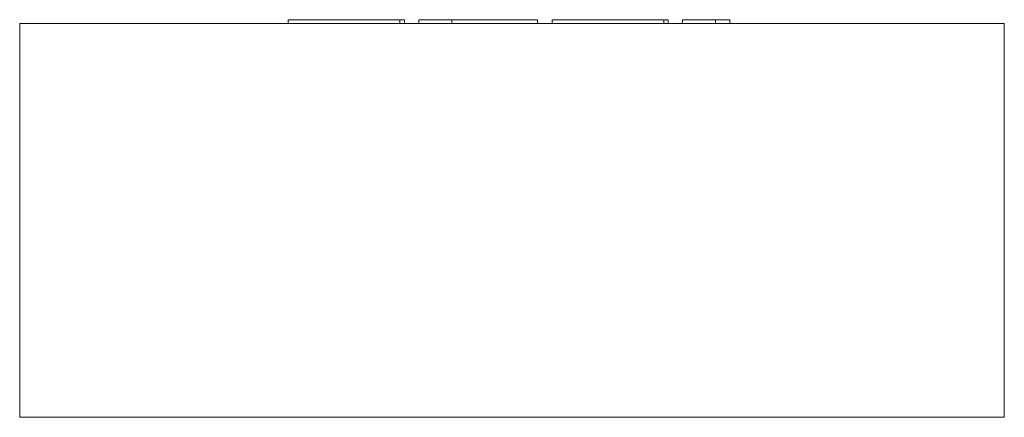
# Model space of a CAD drawing. Header units: millimetres. Extents: x -250 to 250, y 120 to 322.
import ezdxf

# ---------------------------------------------------------------- set-up
doc = ezdxf.new("R2010")
doc.units = ezdxf.units.MM

# ---------------------------------------------------------------- blocks, each defined once
blk = doc.blocks.new('RSen_56_ME_FB_LOD200 - convector_jaga - linf0_02005010-al0 - freestanding - 10_jaga_linea plus freestanding_lxhxd 500x200x130 mm-325649-back')
at = {"lineweight": 18}
for p, q in [((-250, 320), (250, 320)), ((-250, 320), (-250, 120)), ((250, 120), (250, 320)), ((250, 120), (-250, 120))]:
    blk.add_line(p, q, dxfattribs=at)
blk = doc.blocks.new('RSen_55_GM_FB_logo - SH_jaga - standard-260147-back')
at = {"lineweight": 18}
for p, q in [((-113.63, 322), (-113.63, 320)), ((-113.63, 322), (-101.73, 322)), ((-101.73, 322), (-68.67, 322)), ((-68.67, 322), (-56.94, 322)), ((-56.94, 320), (-56.94, 322)), ((-56.94, 322), (-54.61, 322)), ((-54.61, 320), (-54.61, 322)), ((-47.36, 322), (-30.52, 322)), ((-47.36, 320), (-47.36, 322)), ((-30.52, 322), (-30.52, 320)), ((-30.52, 322), (-22.97, 322)), ((-30.52, 320), (-30.52, 322)), ((-22.97, 322), (-2.79, 322)), ((-2.79, 322), (13, 322)), ((13, 320), (13, 322)), ((20.33, 322), (20.33, 320)), ((20.33, 322), (32.24, 322)), ((32.24, 322), (65.3, 322)), ((65.3, 322), (77.03, 322)), ((77.02, 322), (79.35, 322)), ((77.03, 320), (77.03, 322)), ((79.35, 320), (79.35, 322)), ((86.66, 322), (103.4, 322)), ((86.66, 320), (86.66, 322)), ((103.4, 322), (107.33, 322)), ((103.4, 322), (103.4, 320)), ((107.33, 322), (110.65, 322)), ((110.65, 320), (110.65, 322))]:
    blk.add_line(p, q, dxfattribs=at)

msp = doc.modelspace()

# ---------------------------------------------------------------- block references
at = {"lineweight": 18}
for name in ['RSen_56_ME_FB_LOD200 - convector_jaga - linf0_02005010-al0 - freestanding - 10_jaga_linea plus freestanding_lxhxd 500x200x130 mm-325649-back', 'RSen_55_GM_FB_logo - SH_jaga - standard-260147-back']:
    msp.add_blockref(name, (0, 0), dxfattribs=at)

doc.saveas('drawing.dxf')
